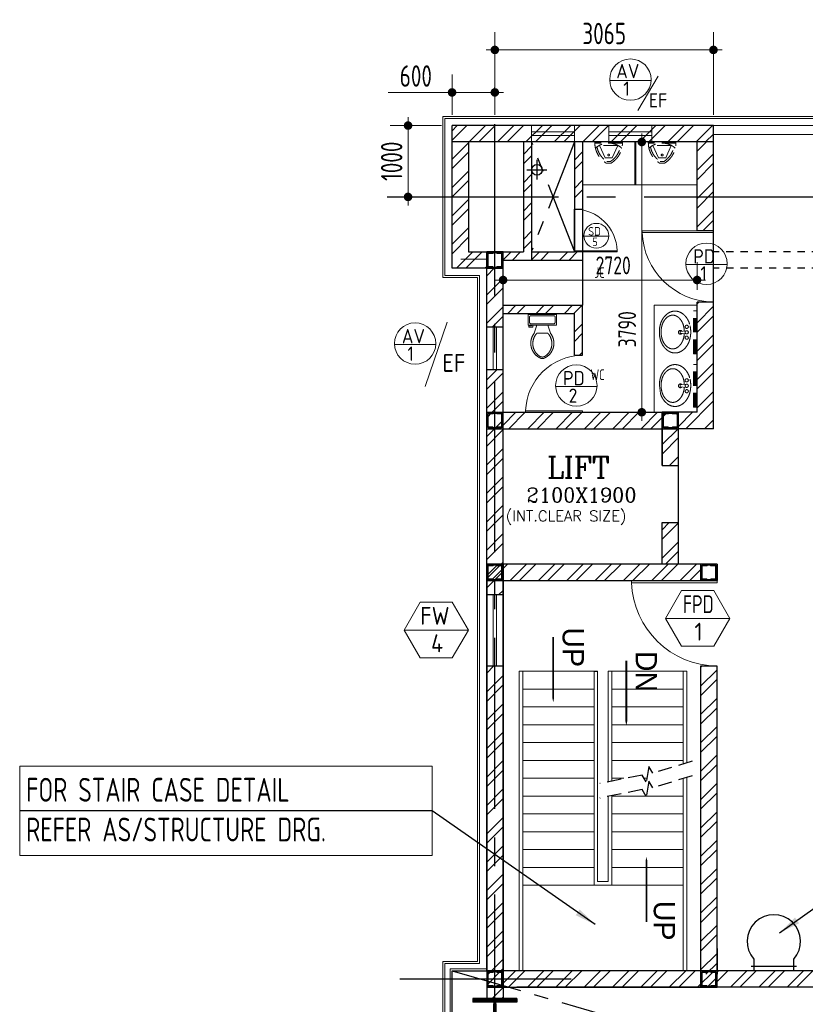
# Model space of a CAD drawing. Extents: x -11758 to 4934791, y -233543 to 1826789.
# Tile 84 of 256: x 455670 to 466686, y 74454 to 88259. Entities that reach past the tile are written whole.
import ezdxf
from ezdxf.enums import TextEntityAlignment as Align

# ---------------------------------------------------------------- set-up
doc = ezdxf.new("R2010")
doc.units = 0
doc.header["$LTSCALE"] = 800
doc.header["$MEASUREMENT"] = 0
for name, pattern in [('1 NORTH ELEVATION$0$NORTH ELEVATION$0$HIDDEN', [0.375, 0.25, -0.125]), ('CENTER', [2, 1.25, -0.25, 0.25, -0.25]), ('CENTER2', [1.125, 0.75, -0.125, 0.125, -0.125]), ('HIDDEN', [0.375, 0.25, -0.125]), ('HIDDENS', [0.25, 0.125, -0.125])]:
    doc.linetypes.add(name, pattern=pattern)
doc.layers.get('0').update_dxf_attribs({"linetype": 'CONTINUOUS'})
doc.layers.get('DEFPOINTS').update_dxf_attribs({"linetype": 'CONTINUOUS'})
for name, color, linetype, lineweight in [('2CON', 1, 'CONTINUOUS', 13), ('A-DOOR TAG', 3, 'CONTINUOUS', 15), ('A-WIN TAG', 3, 'CONTINUOUS', 13), ('A-WIN TAG TEXT', 3, 'CONTINUOUS', 13), ('CCONTHIN', 15, '1 NORTH ELEVATION$0$NORTH ELEVATION$0$HIDDEN', 13), ('CHAT', 11, 'CONTINUOUS', 13), ('CLAD-1', 3, 'CONTINUOUS', 15), ('CLAD-2', 40, 'CONTINUOUS', 13), ('CONCRETE', 4, 'CONTINUOUS', 15), ('DIM', 4, 'CONTINUOUS', 15), ('DOOR', 235, 'CONTINUOUS', 13), ('LEADER', 4, 'CONTINUOUS', 15), ('STAIR', 4, 'CONTINUOUS', 13), ('TEXT', 3, 'CONTINUOUS', 15), ('WALL HATCH', 251, 'CONTINUOUS', 13), ('WIN', 31, 'CONTINUOUS', 13)]:
    doc.layers.add(name, color=color, linetype=linetype, lineweight=lineweight)
for name, color, linetype in [('8', 8, 'HIDDEN'), ('CENTER', 2, 'CENTER'), ('CL', 2, 'CENTER2'), ('COL', 1, 'CENTER'), ('EQP0', 1, 'CONTINUOUS'), ('GRID', 8, 'CENTER'), ('HATCH', 9, 'CONTINUOUS'), ('RAINWATER', 2, 'CONTINUOUS'), ('REV3', 2, 'CONTINUOUS'), ('WALL', 6, 'CONTINUOUS')]:
    doc.layers.add(name, color=color, linetype=linetype)
doc.styles.add('HTX11', font='O8111901')
doc.styles.add('ROMANC', font='romanc')
doc.styles.add('ROMANS', font='ISO9.shx', dxfattribs={"width": 0.8})
doc.styles.get("Standard").update_dxf_attribs({"font": 'ISO9'})
doc.dimstyles.new('barka INTERNAL DIM', dxfattribs={"dimscale": 100, "dimtxt": 3, "dimasz": 1.2, "dimexe": 2.5, "dimexo": 1.5, "dimgap": 0.8, "dimtad": 1, "dimdsep": 46, "dimtxsty": 'ROMANS', "dimblk": 'DDOT1', "dimcen": 0, "dimclrd": 256, "dimclre": 256, "dimclrt": 2, "dimadec": 0, "dimazin": 2, "dimtp": 0.1, "dimtm": 0.1, "dimtfac": 0.71, "dimtmove": 2, "dimatfit": 3, "dimlwd": -1, "dimlwe": -1, "dimarcsym": 0})
doc.dimstyles.get("Standard").update_dxf_attribs({"dimtxt": 0.18, "dimasz": 0.18, "dimexe": 0.18, "dimexo": 0.0625, "dimgap": 0.09, "dimtad": 0, "dimtih": 1, "dimtoh": 1, "dimdec": 4, "dimzin": 0, "dimdsep": 46, "dimtxsty": 'Standard', "dimcen": 0.09, "dimadec": 0, "dimazin": 0, "dimtfac": 1, "dimtdec": 4, "dimtofl": 0, "dimtmove": 0, "dimatfit": 3, "dimfxl": 1, "dimtolj": 1, "dimtzin": 0, "dimarcsym": 0})
pattern_1 = [(45, (0, -23422.7), (-198.87378, 198.87378), []), (45, (132.58, -23422.7), (-198.87378, 198.87378), [])]
pattern_2 = [(45, (0, -115064.95), (-198.87378, 198.87378), []), (45, (132.58, -115064.95), (-198.87378, 198.87378), [])]

# ---------------------------------------------------------------- blocks, each defined once
blk = doc.blocks.new('A$C1C927E47')
at = {"layer": 'COL'}
h = blk.add_hatch(dxfattribs=at)
h.set_pattern_fill('ANSI31', color=256, scale=100, style=0)
h.paths.add_polyline_path([(16, 0), (0, 0), (0, -710), (16, -710)])
h.paths.add_polyline_path([(16, 710), (0, 710), (0, 0), (16, 0)])
h.paths.add_polyline_path([(0, 710), (-16, 710), (-16, 0), (0, 0)])
h.paths.add_polyline_path([(0, 0), (-16, 0), (-16, -710), (0, -710)])
h.paths.add_polyline_path([(-310, -710), (-310, -760), (0, -760), (0, -710)])
h.paths.add_polyline_path([(310, -760), (310, -710), (0, -710), (0, -760)])
h.paths.add_polyline_path([(310, 710), (310, 760), (0, 760), (0, 710)])
h.paths.add_polyline_path([(-310, 760), (-310, 710), (0, 710), (0, 760)])
for p, q in [((310, 760), (-310, 760)), ((-310, 760), (-310, 710)), ((310, 710), (-310, 710)), ((-16, -710), (-16, 710)), ((16, -710), (16, 710)), ((310, 760), (310, 710)), ((-310, -710), (310, -710)), ((-310, -760), (-310, -710)), ((-310, -760), (310, -760)), ((310, -760), (310, -710))]:
    blk.add_line(p, q, dxfattribs=at)
at = {"layer": 'COL', "color": 2}
for p, q in [((0, -792), (0, 792)), ((44, 0), (-44, 0)), ((44, 0), (-44, 0))]:
    blk.add_line(p, q, dxfattribs=at)
blk = doc.blocks.new('SERVICE BUILDING-ARCH$0$dd1')
at = {"layer": 'DOOR'}
blk.add_lwpolyline([(-1000, 975), (0, 975), (0, 1000), (-1000, 1000)], close=True, dxfattribs=at)
blk.add_arc((13, 1014), 1014, 182.2093, 269.2412, dxfattribs=at)
blk = doc.blocks.new('Stub column')
at = {"layer": 'STAIR', "linetype": 'ByBlock'}
for p, q in [((-108, 90), (-108, -90)), ((-108, 90), (-100, 90)), ((-108, 90), (-100, 90)), ((-108, 90), (-108, -90)), ((-25, 100), (-100, 100)), ((-100, 100), (-100, -100)), ((-100, 100), (-100, -100)), ((-25, 100), (-100, 100)), ((90, 108), (-90, 108)), ((-90, 100), (-90, 108)), ((-90, 100), (-90, 108)), ((-25, 100), (100, 100)), ((90, 100), (90, 108)), ((100, 100), (100, -100)), ((108, 90), (100, 90)), ((108, 90), (108, -90)), ((-108, -90), (-100, -90)), ((-108, -90), (-100, -90)), ((-100, -100), (-25, -100)), ((-100, -100), (-25, -100)), ((-90, -100), (-90, -108)), ((-90, -100), (-90, -108)), ((90, -108), (-90, -108)), ((100, -100), (-25, -100)), ((90, -100), (90, -108)), ((108, -90), (100, -90))]:
    blk.add_line(p, q, dxfattribs=at)
for points in [[(-25, -100), (-25, -97, 0.401544), (-31, -91), (-88, -88, -0.401544), (-94, -82), (-94, 82, -0.401544), (-88, 88), (-31, 91, 0.401544), (-25, 97), (-25, 100)], [(-25, -100), (-25, -97, 0.401544), (-31, -91), (-88, -88, -0.401544), (-94, -82), (-94, 82, -0.401544), (-88, 88), (-31, 91, 0.401544), (-25, 97), (-25, 100)], [(25, -100), (25, -97, -0.401544), (31, -91), (88, -88, 0.401544), (94, -82), (94, 82, 0.401544), (88, 88), (31, 91, -0.401544), (25, 97), (25, 100)]]:
    blk.add_lwpolyline(points, format="xyb", dxfattribs=at)
blk = doc.blocks.new('DDOT1')
blk.add_line((-1, 0), (1, 0))
at = {"const_width": 0.5}
blk.add_lwpolyline([(-0.25, 0, 1), (0.25, 0, 1)], format="xyb", close=True, dxfattribs=at)
blk = doc.blocks.new('*D54')
at = {"layer": 'DEFPOINTS', "color": 0, "transparency": 16777216}
for p in [(461116, 86774), (461733, 86774), (461733, 85774)]:
    blk.add_point(p, dxfattribs=at)
at = {"layer": 'DIM', "transparency": 16777216}
for p, q in [((461583, 86774), (460866, 86774)), ((461116, 85894), (461116, 86654)), ((461583, 85774), (460866, 85774))]:
    blk.add_line(p, q, dxfattribs=at)
at = {"layer": 'DIM', "transparency": 16777216, "xscale": 119.9999999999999, "yscale": 119.9999999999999, "zscale": 119.9999999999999}
for p, rotation in [((461116, 86774), 90), ((461116, 85774), 270)]:
    blk.add_blockref('DDOT1', p, dxfattribs=dict(at, rotation=rotation))
at = {"layer": 'DIM', "color": 2, "transparency": 16777216, "insert": (460886, 86274), "char_height": 300, "attachment_point": 5, "rotation": 90, "style": 'ROMANS'}
blk.add_mtext('1000', dxfattribs=at)
blk = doc.blocks.new('*D55')
at = {"layer": 'DEFPOINTS', "color": 0, "transparency": 16777216}
for p in [(461733, 87239), (461733, 86774), (462333, 86774)]:
    blk.add_point(p, dxfattribs=at)
at = {"layer": 'DIM', "transparency": 16777216}
for p, q in [((461733, 86924), (461733, 87489)), ((462333, 86924), (462333, 87489)), ((461733, 87239), (460836, 87239)), ((462213, 87239), (461853, 87239))]:
    blk.add_line(p, q, dxfattribs=at)
at = {"layer": 'DIM', "transparency": 16777216, "xscale": 119.9999999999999, "yscale": 119.9999999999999, "zscale": 119.9999999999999, "rotation": 180}
blk.add_blockref('DDOT1', (461733, 87239), dxfattribs=at)
at = {"layer": 'DIM', "transparency": 16777216, "xscale": 119.9999999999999, "yscale": 119.9999999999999, "zscale": 119.9999999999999}
blk.add_blockref('DDOT1', (462333, 87239), dxfattribs=at)
at = {"layer": 'DIM', "color": 2, "transparency": 16777216, "insert": (461225, 87469), "char_height": 300, "attachment_point": 5, "style": 'ROMANS'}
blk.add_mtext('600', dxfattribs=at)
blk = doc.blocks.new('cage ladder')
at = {"layer": 'EQP0'}
for p, q in [((0, -281), (0, 281)), ((163, 281), (0, 281)), ((59, -320), (59, 320)), ((0, -281), (163, -281))]:
    blk.add_line(p, q, dxfattribs=at)
blk.add_arc((411, 0), 375, 228.5904, 131.4096, dxfattribs=at)
blk = doc.blocks.new('Toilet')
for p, q in [((9.5, -7), (9.5, -3)), ((-10, -9.5), (-8, -9.5)), ((-10, -10.5), (-10, -9.5)), ((-7, -10.5), (-10, -10.5)), ((-8, -9.5), (-8, -9)), ((-7, -9), (-7, -10.5)), ((-4, -9), (-6, -15)), ((4, -9), (6, -15)), ((4, -15), (-4, -15))]:
    blk.add_line(p, q)
blk.add_lwpolyline([(10.5, -9), (10.5, -1), (-10.5, -1), (-10.5, -9)], close=True)
for points in [[(-9.5, -3), (-9.5, -7)], [(8.5, -2), (-8.5, -2)], [(-8.5, -8), (8.5, -8)]]:
    blk.add_lwpolyline(points)
for centre, radius, start, end in [((-8.62, -2.88), 0.884, 81.8699, 188.1301), ((-8.62, -7.12), 0.884, 171.8699, 278.1301), ((8.62, -2.88), 0.884, 351.8699, 98.1301), ((8.62, -7.12), 0.884, 261.8699, 8.1301), ((3.52, -22.58), 12.17, 141.46911, 247.97143), ((4.2, -22.82), 11.33, 136.36773, 238.94682), ((-3.52, -22.58), 12.17, 292.02843, 38.53071), ((-4.2, -22.82), 11.33, 301.05301, 43.63209), ((0, -28.88), 4, 245.73182, 294.26817), ((0, -30), 4, 254.86053, 285.13947)]:
    blk.add_arc(centre, radius, start, end)
blk = doc.blocks.new('*U9')
for p, q in [((-27, 308), (43, 308)), ((-20, 283), (35, 283)), ((-43, 235), (-121, 59)), ((-43, 235), (58, 235)), ((58, 235), (136, 59)), ((-186, 29), (201, 29)), ((-186, 29), (-186, 12)), ((-186, 12), (201, 12)), ((-121, 59), (136, 59)), ((201, 12), (201, 29))]:
    blk.add_line(p, q)
blk.add_circle((7, 194), 12.7)
for centre, radius, start, end in [((148, 24), 334, 121.6971, 179.1551), ((148, 24), 309, 123.0108, 169.3055), ((-133, 24), 309, 10.6945, 56.9892), ((-133, 24), 334, 0.8449, 58.3029), ((8, 300), 273, 227.252, 312.748)]:
    blk.add_arc(centre, radius, start, end)
blk = doc.blocks.new('*D141')
at = {"layer": 'DEFPOINTS', "color": 0, "transparency": 16777216}
for p in [(462333, 87835), (462333, 86774), (465398, 86774)]:
    blk.add_point(p, dxfattribs=at)
at = {"layer": 'DIM', "transparency": 16777216}
for p, q in [((462333, 86924), (462333, 88085)), ((465398, 86924), (465398, 88085)), ((465278, 87835), (462453, 87835))]:
    blk.add_line(p, q, dxfattribs=at)
at = {"layer": 'DIM', "transparency": 16777216, "xscale": 119.9999999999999, "yscale": 119.9999999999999, "zscale": 119.9999999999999, "rotation": 180}
blk.add_blockref('DDOT1', (462333, 87835), dxfattribs=at)
at = {"layer": 'DIM', "transparency": 16777216, "xscale": 119.9999999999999, "yscale": 119.9999999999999, "zscale": 119.9999999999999}
blk.add_blockref('DDOT1', (465398, 87835), dxfattribs=at)
at = {"layer": 'DIM', "color": 2, "transparency": 16777216, "insert": (463866, 88065), "char_height": 300, "attachment_point": 5, "style": 'ROMANS'}
blk.add_mtext('3065', dxfattribs=at)
blk = doc.blocks.new('*D1360')
at = {"layer": 'DEFPOINTS', "color": 0, "transparency": 16777216}
for p in [(465168, 84609), (462448, 84351), (465168, 84319)]:
    blk.add_point(p, dxfattribs=at)
at = {"layer": 'DIM', "transparency": 16777216}
for p, q in [((462448, 84501), (462448, 84859)), ((465168, 84469), (465168, 84859)), ((462568, 84609), (465048, 84609))]:
    blk.add_line(p, q, dxfattribs=at)
at = {"layer": 'DIM', "transparency": 16777216, "xscale": 119.9999999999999, "yscale": 119.9999999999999, "zscale": 119.9999999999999, "rotation": 180}
blk.add_blockref('DDOT1', (462448, 84609), dxfattribs=at)
at = {"layer": 'DIM', "transparency": 16777216, "xscale": 119.9999999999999, "yscale": 119.9999999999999, "zscale": 119.9999999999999}
blk.add_blockref('DDOT1', (465168, 84609), dxfattribs=at)
at = {"layer": 'DIM', "color": 2, "transparency": 16777216, "insert": (463992, 84814), "char_height": 300, "attachment_point": 5, "style": 'ROMANS'}
blk.add_mtext('{\\H0.83333x;2720}', dxfattribs=at)
blk = doc.blocks.new('*D1361')
at = {"layer": 'DEFPOINTS', "color": 0, "transparency": 16777216}
for p in [(464393, 86544), (464457, 86544), (464470, 82755)]:
    blk.add_point(p, dxfattribs=at)
at = {"layer": 'DIM', "transparency": 16777216}
for p, q in [((464307, 86544), (464143, 86544)), ((464393, 82875), (464393, 86424)), ((464320, 82755), (464143, 82755))]:
    blk.add_line(p, q, dxfattribs=at)
at = {"layer": 'DIM', "transparency": 16777216, "xscale": 119.9999999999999, "yscale": 119.9999999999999, "zscale": 119.9999999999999}
for p, rotation in [((464393, 86544), 90), ((464393, 82755), 270)]:
    blk.add_blockref('DDOT1', p, dxfattribs=dict(at, rotation=rotation))
at = {"layer": 'DIM', "color": 2, "transparency": 16777216, "insert": (464188, 83918), "char_height": 300, "attachment_point": 5, "rotation": 90, "style": 'ROMANS'}
blk.add_mtext('{\\H0.83333x;3790}', dxfattribs=at)

msp = doc.modelspace()

# ---------------------------------------------------------------- hatches: boundary and pattern name
at = {"layer": 'WALL HATCH'}
h = msp.add_hatch(dxfattribs=at)
h.set_pattern_fill('ANSI32', color=256, scale=750, style=0)
h.set_pattern_definition(pattern_1)
h.paths.add_polyline_path([(461963.3, 86544.3), (461733.3, 86544.3), (461733.3, 84774.3), (462218.3, 84774.3), (462218.3, 85004.3), (461963.3, 85004.3)])
h.paths.add_polyline_path([(465398.3, 86774.3), (461733.3, 86774.3), (461733.3, 86544.3), (465398.3, 86544.3)])
h = msp.add_hatch(dxfattribs=at)
h.set_pattern_fill('ANSI32', color=256, scale=750, style=0)
h.set_pattern_definition([(45, (0.04, 97751.65), (-198.87378, 198.87378), []), (45, (132.62, 97751.65), (-198.87378, 198.87378), [])])
h.paths.add_polyline_path([(463448.3, 85604.3), (463563.3, 85604.3), (463563.3, 85004.3), (463448.3, 85004.3), (462848.3, 85004.3), (462848.3, 86544.3), (462733.3, 86544.3), (462733.3, 85004.3), (462448.3, 85004.3), (462448.3, 84889.3), (463048.3, 84889.3), (463563.3, 84889.3), (463563.3, 86544.3), (463448.3, 86544.3)])
h = msp.add_hatch(dxfattribs=at)
h.set_pattern_fill('ANSI32', color=256, scale=750, style=0)
h.set_pattern_definition([(45, (270.02, 97751.65), (-198.87378, 198.87378), []), (45, (402.6, 97751.65), (-198.87378, 198.87378), [])])
h.paths.add_polyline_path([(465398.3, 86544.3), (465168.3, 86544.3), (465168.3, 85300.4), (465398.3, 85300.4)])
h = msp.add_hatch(dxfattribs=at)
h.set_pattern_fill('ANSI32', color=256, scale=750, style=0)
h.set_pattern_definition(pattern_1)
h.paths.add_polyline_path([(462218.3, 83954.3), (462448.3, 83954.3), (462448.3, 84774.3), (462218.3, 84774.3)])
h.paths.add_polyline_path([(462448.3, 83354.3), (462218.3, 83354.3), (462218.3, 82754.7), (462448.3, 82754.7)])
h = msp.add_hatch(dxfattribs=at)
h.set_pattern_fill('ANSI32', color=256, scale=750, style=0)
h.set_pattern_definition(pattern_2)
h.paths.add_polyline_path([(463563.3, 84254.7), (462448.3, 84254.7), (462448.3, 84139.7), (463448.3, 84139.7), (463448.3, 83554.7), (463563.3, 83554.7)])
h = msp.add_hatch(dxfattribs=at)
h.set_pattern_fill('ANSI32', color=256, scale=750, style=0)
h.set_pattern_definition(pattern_2)
h.paths.add_polyline_path([(465398.3, 84300.4), (465168.3, 84300.4), (465168.3, 82754.7), (464908.3, 82754.7), (464908.3, 82524.7), (465398.3, 82524.7)])
h = msp.add_hatch(dxfattribs=at)
h.set_pattern_fill('ANSI32', color=256, scale=750, style=0)
h.set_pattern_definition(pattern_1)
h.paths.add_polyline_path([(462448.3, 79194.7), (462218.3, 79194.7), (462218.3, 74924.3), (462218.3, 74924.3), (462218.3, 74534.3), (462448.3, 74534.3), (462448.3, 82754.7), (462218.3, 82754.7), (462218.3, 80194.7), (462448.3, 80194.7)])
h = msp.add_hatch(dxfattribs=at)
h.set_pattern_fill('ANSI32', color=256, scale=750, style=0)
h.set_pattern_definition([(45, (40767.48, -102445.1), (-198.87378, 198.87378), []), (45, (40900.06, -102445.1), (-198.87378, 198.87378), [])])
h.paths.add_polyline_path([(464733.3, 82524.7), (464638.3, 82524.7), (462448.3, 82524.7), (462448.3, 82639.7), (464733.3, 82639.7)])
h.paths.add_polyline_path([(464733.3, 82639.7), (462448.3, 82639.7), (462448.3, 82754.7), (462458.3, 82754.7), (464733.3, 82754.7)])
h = msp.add_hatch(dxfattribs=at)
h.set_pattern_fill('ANSI32', color=256, scale=750, style=0)
h.set_pattern_definition([(45, (40767.5, -102445.1), (-198.87378, 198.87378), []), (45, (40900.1, -102445.1), (-198.87378, 198.87378), [])])
h.paths.add_polyline_path([(464733.3, 82524.7), (464638.3, 82524.7), (462448.3, 82524.7), (462448.3, 82639.7), (464733.3, 82639.7)])
h.paths.add_polyline_path([(464733.3, 82639.7), (462448.3, 82639.7), (462448.3, 82754.7), (462458.3, 82754.7), (464733.3, 82754.7)])
h = msp.add_hatch(dxfattribs=at)
h.set_pattern_fill('ANSI32', color=256, scale=750, style=0)
h.set_pattern_definition([(45, (40797.5, -102533.1), (-198.87378, 198.87378), []), (45, (40930.1, -102533.1), (-198.87378, 198.87378), [])])
h.paths.add_polyline_path([(464908.3, 80624.7), (464678.3, 80624.7), (464678.3, 81207.7), (464908.3, 81207.7)])
h.paths.add_polyline_path([(464678.3, 82524.7), (464908.3, 82524.7), (464908.3, 82007.7), (464678.3, 82007.7)])
h = msp.add_hatch(dxfattribs=at)
h.set_pattern_fill('ANSI32', color=256, scale=750, style=0)
h.set_pattern_definition([(45, (-200, -115064.95), (-198.87378, 198.87378), []), (45, (-67.42, -115064.95), (-198.87378, 198.87378), [])])
h.paths.add_polyline_path([(465218.3, 80394.7), (465218.3, 80624.7), (462218.3, 80624.7), (462218.3, 80394.7)])
h = msp.add_hatch(dxfattribs=at)
h.set_pattern_fill('ANSI32', color=256, scale=750, style=0)
h.set_pattern_definition([(45, (-400, 97751.64), (-198.87378, 198.87378), []), (45, (-267.42, 97751.64), (-198.87378, 198.87378), [])])
h.paths.add_polyline_path([(465448.3, 79194.7), (465448.3, 74874.7), (465218.3, 74874.7), (465218.3, 79194.7)])
h = msp.add_hatch(dxfattribs=at)
h.set_pattern_fill('ANSI32', color=256, scale=750, style=0)
h.set_pattern_definition([(45, (-200, 97751.64), (-198.87378, 198.87378), []), (45, (-67.42, 97751.64), (-198.87378, 198.87378), [])])
h.paths.add_polyline_path([(465448.3, 74694.3), (462448.3, 74694.3), (462448.3, 74924.3), (465448.3, 74924.3)])
h = msp.add_hatch(dxfattribs=at)
h.set_pattern_fill('ANSI32', color=256, scale=750, style=0)
h.set_pattern_definition(pattern_1)
h.paths.add_polyline_path([(534217.7, 74924.3), (465448.3, 74924.3), (465448.3, 74694.3), (534217.6, 74694.3)])

# ---------------------------------------------------------------- linework, layer by layer
at = {"linetype": 'HIDDENS'}
for p, q in [((467678.3, 85004.3), (465398.3, 85004.3)), ((467678.3, 84774.3), (465398.3, 84774.3))]:
    msp.add_line(p, q, dxfattribs=at)
msp.add_line((463563.3, 84889.3), (463563.3, 84254.7))
at = {"layer": '2CON'}
for p, q in [((461663.3, 84017.7), (461358.1, 83117.2)), ((465627.2, 79864.1), (464727.2, 79864.1)), ((461961.2, 79701.2), (461061.2, 79701.2))]:
    msp.add_line(p, q, dxfattribs=at)
at = {"layer": '8'}
for points in [[(465099, 77862.4), (464547.1, 77693.9), (464492.3, 77788.9), (464454.1, 77573), (464399.4, 77667.9), (463805.1, 77549.5)], [(465099, 77658.6), (464547.1, 77490), (464492.3, 77585), (464454.1, 77369.1), (464399.4, 77464.1), (463805.1, 77345.6)]]:
    msp.add_lwpolyline(points, dxfattribs=at)
at = {"layer": 'A-DOOR TAG', "color": 1}
for p, q in [((464523.5, 87406.3), (463943.5, 87406.3)), ((464624.5, 87468.5), (464337.2, 86985.9)), ((463929.8, 85221.8), (463581.8, 85221.8)), ((465590.9, 84825), (465010.9, 84825)), ((461505.3, 83705.6), (460925.2, 83705.6)), ((463765.4, 83117.3), (463185.4, 83117.3))]:
    msp.add_line(p, q, dxfattribs=at)
for centre, radius in [((464233.5, 87418.5), 290.3), ((463755.8, 85229.2), 174.2), ((465300.9, 84837.2), 290.3), ((461215.3, 83717.8), 290.3), ((463475.4, 83129.5), 290.3)]:
    msp.add_circle(centre, radius, dxfattribs=at)
at = {"layer": 'A-WIN TAG'}
for points in [[(464952.2, 80253.8), (464727.2, 79864.1), (464952.2, 79474.4), (465402.2, 79474.4), (465627.2, 79864.1), (465402.2, 80253.8)], [(461286.2, 80090.9), (461061.2, 79701.2), (461286.2, 79311.5), (461736.2, 79311.5), (461961.2, 79701.2), (461736.2, 80090.9)]]:
    msp.add_lwpolyline(points, close=True, dxfattribs=at)
at = {"layer": 'CCONTHIN', "linetype": 'Continuous'}
for p, q in [((464295.3, 86544.3), (464295.3, 85944.3)), ((464311.3, 86544.3), (464311.3, 85944.3)), ((465168.3, 85944.3), (463563.3, 85944.3)), ((465168.3, 84254.7), (464568.3, 84254.7)), ((464568.3, 82754.7), (464568.3, 84254.7))]:
    msp.add_line(p, q, dxfattribs=at)
at = {"layer": 'CCONTHIN'}
for p, q in [((465117.2, 84175.7), (465168.3, 84175.7)), ((465117.2, 83575.7), (465117.2, 84175.7)), ((465130.2, 83575.7), (465130.2, 84175.7)), ((465144, 83575.7), (465144, 84175.7)), ((465157, 83575.7), (465157, 84175.7)), ((465168.3, 83575.7), (465168.3, 84175.7)), ((465021.6, 83898.1), (464932.5, 83889.2)), ((464932.5, 83889.2), (464932.5, 83862.3)), ((464932.5, 83862.3), (465021.6, 83853.3)), ((465117.2, 83575.3), (465168.3, 83575.3)), ((465117.2, 83425.7), (465168.3, 83425.7)), ((465117.2, 82825.7), (465117.2, 83425.7)), ((465130.2, 82825.7), (465130.2, 83425.7)), ((465144, 82825.7), (465144, 83425.7)), ((465157, 82825.7), (465157, 83425.7)), ((465168.3, 82825.7), (465168.3, 83425.7)), ((465021.6, 83148.1), (464932.5, 83139.2)), ((464932.5, 83139.2), (464932.5, 83112.3)), ((464932.5, 83112.3), (465021.6, 83103.3)), ((465117.2, 82825.3), (465168.3, 82825.3))]:
    msp.add_line(p, q, dxfattribs=at)
for points in [[(464771.1, 83610.8, -0.1069454), (464697.2, 83680.2, -0.0815881), (464654.6, 83770.2, -0.0697201), (464639.3, 83879.7, -0.0697201), (464654.6, 83989.2, -0.0815881), (464697.2, 84079.2, -0.1069454), (464771.1, 84148.6, -0.2770668), (464947.8, 84148.6)], [(464989.4, 83858, -0.0537435), (464977, 83785.9, -0.0815881), (464942.4, 83712.6, -0.1069454), (464886, 83659.7, -0.2770668), (464768.1, 83659.7, -0.1069454), (464711.7, 83712.6, -0.0815881), (464677.1, 83785.9, -0.0697201), (464663.9, 83879.7, -0.0697201), (464677.1, 83973.5, -0.0815881), (464711.7, 84046.8, -0.1069454), (464768.1, 84099.7, -0.2770668), (464886, 84099.7, -0.1069454), (464942.4, 84046.8, -0.0815881), (464977, 83973.5, -0.0595755), (464989.9, 83893.5)], [(464947.8, 84148.6, -0.1069454), (465021.8, 84079.2, -0.0815881), (465064.3, 83989.2, -0.1401213), (465064.3, 83770.2)], [(465064.3, 83770.2, -0.0815881), (465021.8, 83680.2, -0.1069454), (464947.8, 83610.8, -0.2770668), (464771.1, 83610.8)], [(464771.1, 82860.8, -0.1069454), (464697.2, 82930.2, -0.0815881), (464654.6, 83020.2), (464639.3, 83129.7, -0.0697201), (464654.6, 83239.2, -0.0815881), (464697.2, 83329.2, -0.1069454), (464771.1, 83398.6, -0.2770668), (464947.8, 83398.6)], [(464947.8, 83398.6, -0.1069454), (465021.8, 83329.2, -0.0815881), (465064.3, 83239.2, -0.1401213), (465064.3, 83020.2)], [(464989.4, 83108, -0.0537435), (464977, 83035.9, -0.0815881), (464942.4, 82962.6, -0.1069454), (464886, 82909.7, -0.2770668), (464768.1, 82909.7, -0.1069454), (464711.7, 82962.6, -0.0815881), (464677.1, 83035.9, -0.0697201), (464663.9, 83129.7, -0.0697201), (464677.1, 83223.5, -0.0815881), (464711.7, 83296.8, -0.1069454), (464768.1, 83349.7, -0.2770668), (464886, 83349.7, -0.1069454), (464942.4, 83296.8, -0.0815881), (464977, 83223.5, -0.0595755), (464989.9, 83143.5)], [(465064.3, 83020.2, -0.0815881), (465021.8, 82930.2, -0.1069454), (464947.8, 82860.8, -0.2770668), (464771.1, 82860.8)]]:
    msp.add_lwpolyline(points, format="xyb", dxfattribs=at)
for centre in [(465023.8, 83952.7), (465023.8, 83875.7), (465023.8, 83800), (465023.8, 83202.7), (465023.8, 83125.7), (465023.8, 83050)]:
    msp.add_circle(centre, 22.5, dxfattribs=at)
for centre in [(464933.8, 83875.7), (464933.8, 83125.7)]:
    msp.add_arc(centre, 27, 35.7391, 324.2607, dxfattribs=at)
at = {"layer": 'CENTER', "linetype": 'CENTER'}
for p, q in [((463448.3, 86544.3), (462848.3, 85014.3)), ((463448.3, 85014.3), (462848.3, 86544.3))]:
    msp.add_line(p, q, dxfattribs=at)
at = {"layer": 'CENTER'}
msp.add_line((461733.3, 74924.3), (507307.9, 61716.3), dxfattribs=at)
at = {"layer": 'CL'}
for p, q in [((462923.3, 86291.8), (462923.3, 86016.7)), ((462783.4, 86154.3), (463063.2, 86154.3))]:
    msp.add_line(p, q, dxfattribs=at)
at = {"layer": 'CLAD-1', "flags": 128}
for points in [[(462090.3, 75052.3), (462090.3, 84646.3), (461605.3, 84646.3), (461605.3, 86902.3), (488633.3, 86902.3)], [(462118.3, 75024.3), (462118.3, 84674.3), (461633.3, 84674.3), (461633.3, 86874.3), (488633.3, 86874.3)], [(461605.2, 72274.4), (461605.2, 75052.3), (462090.3, 75052.3)], [(461633.2, 72274.4), (461633.2, 75024.3), (462118.3, 75024.3)]]:
    msp.add_lwpolyline(points, dxfattribs=at)
at = {"layer": 'CLAD-2', "flags": 128}
msp.add_lwpolyline([(461705.2, 72274.4), (461705.2, 74952.3), (462218.2, 74952.3)], dxfattribs=at)
at = {"layer": 'CONCRETE'}
for p, q in [((465398.3, 86774.3), (488633.3, 86774.3)), ((465398.3, 86649.3), (465398.3, 86774.3)), ((465398.3, 86649.3), (488633.3, 86649.3)), ((462218.3, 84899.3), (461858.3, 84899.3)), ((462218.3, 85004.3), (462448.3, 85004.3))]:
    msp.add_line(p, q, dxfattribs=at)
at = {"layer": 'CONCRETE', "flags": 128}
for points in [[(555933.2, 74694), (555933.2, 47624.3), (461733.2, 47624.3), (461733.2, 74924.3), (462218.2, 74924.3)], [(462218.2, 74924.3), (462218.3, 74924.3)]]:
    msp.add_lwpolyline(points, dxfattribs=at)
at = {"layer": 'DOOR'}
for p, q in [((463448.3, 85604.3), (463563.3, 85604.3)), ((463448.3, 85004.3), (463563.3, 85004.3))]:
    msp.add_line(p, q, dxfattribs=at)
at = {"layer": 'GRID', "linetype": 'CENTER2', "ltscale": 4}
for p, q in [((462333.3, 44792.7), (462333.3, 87307.2)), ((460824.6, 85774.3), (558378.9, 85774.3)), ((461002, 74809.3), (463493.1, 74809.3))]:
    msp.add_line(p, q, dxfattribs=at)
at = {"layer": 'RAINWATER'}
msp.add_circle((462923.3, 86154.3), 75, dxfattribs=at)
at = {"layer": 'REV3', "linetype": 'Continuous'}
for p, q in [((462448.3, 80624.7), (462218.3, 80624.7)), ((462448.3, 80394.7), (462218.3, 80394.7)), ((465448.3, 80394.7), (465218.3, 80394.7)), ((462448.3, 74924.3), (462218.3, 74924.3)), ((465448.3, 74924.3), (465218.3, 74924.3)), ((465448.3, 74694.3), (465218.3, 74694.3))]:
    msp.add_line(p, q, dxfattribs=at)
at = {"layer": 'REV3', "linetype": 'Continuous', "flags": 128}
for points in [[(463151.5, 78689.4, 0, 150, 0), (463151.5, 79044.1, 25, 25, 0), (463151.5, 79602.8, 25, 25, 0)], [(464176.5, 78360, 0, 150, 0), (464176.5, 78714.7, 25, 25, 0), (464176.5, 79273.3, 25, 25, 0)], [(464458.7, 76522.3, 0, 150, 0), (464458.7, 76167.6, 25, 25, 0), (464458.7, 75609, 25, 25, 0)]]:
    msp.add_lwpolyline(points, format="xyseb", dxfattribs=at)
at = {"layer": 'STAIR'}
for p, q in [((462673.3, 74924.3), (462673.3, 79124.3)), ((462673.3, 79124.3), (463773.3, 79124.3)), ((462723.3, 74924.3), (462723.3, 79124.3)), ((463923, 77569.6), (463923, 79124.3)), ((463923, 79124.3), (465023, 79124.3)), ((463973, 77578.2), (463973, 79124.3)), ((464973, 77829.9), (464973, 79124.3)), ((465023, 77842.8), (465023, 79124.3)), ((462723.3, 78874.3), (463723.3, 78874.3)), ((464973, 78874.3), (463973, 78874.3)), ((462723.3, 78624.3), (463723.3, 78624.3)), ((463723.3, 76124.3), (463723.3, 78624.3)), ((464973, 78624.3), (463973, 78624.3)), ((462723.3, 78374.3), (463723.3, 78374.3)), ((464973, 78374.3), (463973, 78374.3)), ((462723.3, 78124.3), (463723.3, 78124.3)), ((464973, 78124.3), (463973, 78124.3)), ((462723.3, 77874.3), (463723.3, 77874.3)), ((464973, 77874.3), (463973, 77874.3)), ((462723.3, 77624.3), (463723.3, 77624.3)), ((464143.3, 77624.3), (463973, 77624.3)), ((464463.2, 77624.3), (464424.5, 77624.3)), ((464973, 74924.3), (464973, 77620.1)), ((465023, 74924.3), (465023, 77638.9)), ((462723.3, 77374.3), (463723.3, 77374.3)), ((463923, 76174.3), (463923, 77365.7)), ((463973, 76124.3), (463973, 77374.3)), ((463973, 77374.3), (464973, 77374.3)), ((462723.3, 77124.3), (463723.3, 77124.3)), ((463973, 77124.3), (464973, 77124.3)), ((462723.3, 76874.3), (463723.3, 76874.3)), ((463973, 76874.3), (464973, 76874.3)), ((462723.3, 76624.3), (463723.3, 76624.3)), ((463973, 76624.3), (464973, 76624.3)), ((462723.3, 76374.3), (463723.3, 76374.3)), ((463973, 76374.3), (464973, 76374.3)), ((462723.3, 76124.3), (463723.3, 76124.3)), ((463723.3, 76124.3), (463973, 76124.3)), ((463973, 76124.3), (464973, 76124.3))]:
    msp.add_line(p, q, dxfattribs=at)
for points in [[(463723.3, 79124.3), (463723.3, 76124.3)], [(463773.3, 79124.3), (463773.3, 76174.3), (463923, 76174.3)]]:
    msp.add_lwpolyline(points, dxfattribs=at)
at = {"layer": 'TEXT'}
msp.add_lwpolyline([(455670.5, 77793.8), (461452.6, 77793.8), (461452.6, 76539.8), (455670.5, 76539.8)], close=True, dxfattribs=at)
at = {"layer": 'WALL'}
for p, q in [((461733.3, 84774.3), (461733.3, 86774.3)), ((465398.3, 86774.3), (461733.3, 86774.3)), ((465398.3, 85300.4), (465398.3, 86774.3)), ((465398.3, 86544.3), (461733.3, 86544.3)), ((461963.3, 86544.3), (461963.3, 85004.3)), ((462733.3, 86544.3), (462733.3, 85004.3)), ((462848.3, 86544.3), (462848.3, 85004.3)), ((463448.3, 86544.3), (463448.3, 85004.3)), ((463563.3, 86544.3), (463563.3, 84889.3)), ((465168.3, 85300.4), (465168.3, 86544.3)), ((465398.3, 85300.4), (465168.3, 85300.4)), ((465398.3, 84300.4), (465398.3, 85300.4)), ((461963.3, 85004.3), (462448.3, 85004.3)), ((462218.3, 82754.7), (462218.3, 85004.3)), ((462448.3, 82754.7), (462448.3, 85004.3)), ((462448.3, 85004.3), (462733.3, 85004.3)), ((462848.3, 85004.3), (463448.3, 85004.3)), ((462848.3, 85004.3), (462848.3, 84889.3)), ((462218.3, 84774.3), (461733.3, 84774.3)), ((462448.3, 84889.3), (463563.3, 84889.3)), ((462448.3, 84889.3), (463048.3, 84889.3)), ((462448.3, 84889.3), (463048.3, 84889.3)), ((462448.3, 84254.7), (463563.3, 84254.7)), ((463563.3, 83554.7), (463563.3, 84254.7)), ((465168.3, 82754.7), (465168.3, 84300.4)), ((465398.3, 84300.4), (465168.3, 84300.4)), ((465398.3, 82524.7), (465398.3, 84300.4)), ((462448.3, 84139.7), (463448.3, 84139.7)), ((463448.3, 83554.7), (463448.3, 84139.7)), ((462218.3, 83954.3), (462448.3, 83954.3)), ((463448.3, 83554.7), (463563.3, 83554.7)), ((462218.3, 83354.3), (462448.3, 83354.3)), ((462218.3, 82754.7), (464908.3, 82754.7)), ((462218.3, 82754.7), (464908.4, 82754.7)), ((464678.3, 82754.7), (464678.3, 82007.7)), ((464678.3, 82007.7), (464678.3, 82754.7)), ((464908.3, 80624.7), (464908.3, 82754.7)), ((465168.3, 82754.7), (464908.3, 82754.7)), ((462218.3, 82524.7), (464678.3, 82524.7)), ((462218.3, 82524.7), (464908.4, 82524.7)), ((465398.3, 82524.7), (464908.3, 82524.7)), ((464678.3, 82007.7), (464908.3, 82007.7)), ((464678.3, 81207.7), (464908.3, 81207.7)), ((464678.3, 80624.7), (464678.3, 81207.7)), ((462448.3, 80194.7), (462218.3, 80194.7)), ((462448.3, 79194.7), (462218.3, 79194.7)), ((463723.3, 79124.3), (463773.3, 79124.3)), ((534217.7, 74924.3), (462642.2, 74924.3)), ((462448.3, 74694.3), (462218.3, 74694.3)), ((534217.6, 74694.3), (462642.2, 74694.3))]:
    msp.add_line(p, q, dxfattribs=at)
for points in [[(463448.3, 85604.3), (463563.3, 85604.3), (463563.3, 85004.3), (463448.3, 85004.3)], [(462218.3, 84774.3), (462448.3, 84774.3), (462448.3, 85004.3), (462218.3, 85004.3)], [(464678.3, 82524.7), (464908.3, 82524.7), (464908.3, 82754.7), (464678.3, 82754.7)], [(462218.3, 80624.7), (462218.3, 80394.7), (465448.3, 80394.7), (465448.3, 80624.7)], [(465448.3, 74694.3), (465448.3, 74924.3), (462218.3, 74924.3), (462218.3, 74694.3)]]:
    msp.add_lwpolyline(points, close=True, dxfattribs=at)
at = {"layer": 'WALL', "flags": 128}
for points in [[(462218.3, 74924.3), (462218.3, 74924.3), (462218.3, 82754.7)], [(462448.3, 74694.3), (462448.3, 82754.7)], [(464678.3, 80624.7), (464678.3, 81207.7)], [(464908.3, 80624.7), (464908.3, 81207.7)], [(461733.3, 72903.4), (461733.3, 74924.3), (462218.3, 74924.3)]]:
    msp.add_lwpolyline(points, dxfattribs=at)
at = {"layer": 'WALL'}
for points in [[(462218.3, 80624.7), (462218.3, 74534.3)], [(462448.3, 80624.7), (462448.3, 74534.3)], [(465448.3, 80624.7), (465448.3, 80394.7), (465218.1, 80394.7)], [(465218.3, 80624.7), (465218.3, 80394.7)], [(465448.3, 74874.7), (465448.3, 79194.7), (465217.6, 79194.7), (465218.3, 74874.7)], [(465218.3, 75235.3), (465218.3, 74694.3)], [(465448.3, 75235.3), (465448.3, 74874.6)]]:
    msp.add_lwpolyline(points, dxfattribs=at)
at = {"layer": 'WIN'}
for p, q in [((462848.3, 86684.3), (463448.3, 86684.3)), ((462848.3, 86634.3), (463448.3, 86634.3)), ((463932.8, 86684.3), (464532.8, 86684.3)), ((463932.8, 86634.3), (464532.8, 86634.3)), ((462308.3, 83354.3), (462308.3, 83954.3)), ((462358.3, 83354.3), (462358.3, 83954.3)), ((462308.3, 79194.7), (462308.3, 80194.7)), ((462358.3, 79194.7), (462358.3, 80194.7))]:
    msp.add_line(p, q, dxfattribs=at)
for points in [[(462848.3, 86774.3), (463448.3, 86774.3), (463448.3, 86544.3), (462848.3, 86544.3)], [(463932.8, 86774.3), (464532.8, 86774.3), (464532.8, 86544.3), (463932.8, 86544.3)], [(462218.3, 83954.3), (462448.3, 83954.3), (462448.3, 83354.3), (462218.3, 83354.3)], [(462218.3, 80194.7), (462448.3, 80194.7), (462448.3, 79194.7), (462218.3, 79194.7)]]:
    msp.add_lwpolyline(points, close=True, dxfattribs=at)

# ---------------------------------------------------------------- block references
at = {"layer": 'CCONTHIN', "rotation": 180}
for p in [(463936, 86555.9), (464686, 86555.9)]:
    msp.add_blockref('*U9', p, dxfattribs=at)
at = {"layer": 'CCONTHIN', "xscale": 18.75, "yscale": 18.75, "zscale": 18.75}
msp.add_blockref('Toilet', (462998.8, 84145.8), dxfattribs=at)
at = {"layer": 'CHAT', "xscale": -0.7999999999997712, "yscale": 0.7999999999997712, "zscale": 0.7999999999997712, "rotation": 180}
msp.add_blockref('SERVICE BUILDING-ARCH$0$dd1', (463563.3, 83554.7), dxfattribs=at)
at = {"layer": 'COL', "xscale": -1, "rotation": 180}
for p in [(462333.3, 84889.3), (462333.3, 82639.7), (462333.3, 82639.7), (464793.3, 82639.7)]:
    msp.add_blockref('Stub column', p, dxfattribs=at)
at = {"layer": 'COL'}
for p in [(462333.3, 80509.7), (465333.3, 80509.7), (462333.3, 74809.3), (465333.3, 74809.3)]:
    msp.add_blockref('Stub column', p, dxfattribs=at)
at = {"layer": 'DOOR'}
for p, xscale, yscale, zscale, rotation in [((463448.3, 85604.3), 0.5999999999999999, 0.5999999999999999, 0.5999999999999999, 180.0000000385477), ((465448.1, 79194.7), 1.199999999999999, 1.199999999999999, 1.199999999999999, 3.85477445e-08)]:
    msp.add_blockref('SERVICE BUILDING-ARCH$0$dd1', p, dxfattribs=dict(at, xscale=xscale, yscale=yscale, zscale=zscale, rotation=rotation))
msp.add_blockref('SERVICE BUILDING-ARCH$0$dd1', (465398.3, 84300.4), dxfattribs=at)
at = {"layer": 'HATCH'}
msp.add_blockref('A$C1C927E47', (462333.3, 73774.3), dxfattribs=at)
at = {"layer": 'WALL', "rotation": 90}
msp.add_blockref('cage ladder', (466244.6, 74924.3), dxfattribs=at)

# ---------------------------------------------------------------- texts
at = {"layer": 'A-DOOR TAG', "linetype": 'Continuous', "style": 'ROMANS'}
for s, height, p in [('AV', 200, (464035.7, 87537.7)), ('1', 200, (464134, 87291.8)), ('EF', 200, (464492.9, 87127.9)), ('SD', 120, (463640.7, 85291.4)), ('5', 120, (463697, 85143.9)), ('PD', 200, (465115.1, 84941)), ('1', 200, (465215, 84702)), ('AV', 200, (461029.5, 83821.6)), ('1', 200, (461107.7, 83575.7)), ('PD', 200, (463289.6, 83233.3)), ('2', 200, (463367.9, 82987.3))]:
    msp.add_text(s, height=height, dxfattribs=at).set_placement(p, align=Align.MIDDLE_LEFT)
at = {"layer": 'A-WIN TAG'}
for s, p in [('EF', (461759, 83446.1)), ('FW', (461491.5, 79901.1)), ('1', (465188.7, 79678.3)), ('4', (461522.8, 79515.3))]:
    msp.add_text(s, height=250, dxfattribs=at).set_placement(p, align=Align.MIDDLE)
at = {"layer": 'A-WIN TAG TEXT', "width": 0.8}
msp.add_text('FPD', height=250, dxfattribs=at).set_placement((465185.2, 80064.1), align=Align.MIDDLE)
at = {"layer": 'TEXT', "linetype": 'CENTER', "style": 'ROMANC'}
for s, height, p in [('LIFT', 300, (463066.3, 81833.4)), ('2100X1900', 200, (462777.2, 81496)), ('(INT.CLEAR SIZE)', 150, (462486.4, 81225.7))]:
    msp.add_text(s, height=height, dxfattribs=at).set_placement(p)
at = {"layer": 'TEXT', "style": 'ROMANS'}
for s, insert, char_height, width, attachment_point in [('JC', (463872.8, 84788.3), 150, 1143.279, 3), ('WC', (463872.7, 83355.9), 150, 1143.279, 3), ('FOR STAIR CASE DETAIL \\PREFER AS/STRUCTURE DRG.', (455761.3, 77628.9), 334.327, 6121.605, 1)]:
    msp.add_mtext(s, dxfattribs=dict(at, insert=insert, char_height=char_height, width=width, attachment_point=attachment_point))
at = {"layer": 'WALL', "style": 'HTX11'}
for s, p in [('UP', (463283, 79739.5)), ('DN', (464308, 79410.1)), ('UP', (464561, 75905.8))]:
    msp.add_text(s, height=300, rotation=270, dxfattribs=at).set_placement(p)

# ---------------------------------------------------------------- dimensions: what is measured, and where the dimension line sits
at = {"layer": 'DIM'}
for base, p1, p2, picture, middle in [((462333.3, 87834.5), (465398.3, 86774.3), (462333.3, 86774.3), '*D141', (463865.8, 88064.5)), ((461733.3, 87239), (462333.3, 86774.3), (461733.3, 86774.3), '*D55', (461224.7, 87469))]:
    dim = msp.add_linear_dim(base=base, p1=p1, p2=p2, dimstyle='barka INTERNAL DIM', override={"dimdec": 0, "dimtmove": 0}, dxfattribs=at)
    dim.commit()
    dim.dimension.update_dxf_attribs({"geometry": picture, "text_midpoint": middle})
dim = msp.add_linear_dim(base=(461116, 86774.3), p1=(461733.3, 85774.3), p2=(461733.3, 86774.3), angle=90, dimstyle='barka INTERNAL DIM', override={"dimdec": 0, "dimtmove": 0}, dxfattribs=at)
dim.commit()
dim.dimension.update_dxf_attribs({"geometry": '*D54', "text_midpoint": (461116, 86274.3), "dimtype": 160})
dim = msp.add_linear_dim(base=(464392.6, 86544.3), p1=(464469.7, 82754.7), p2=(464457.4, 86544.3), angle=90, text='{\\H0.83333x;<>}', dimstyle='barka INTERNAL DIM', override={"dimdec": 0, "dimtmove": 0}, dxfattribs=at)
dim.commit()
dim.dimension.update_dxf_attribs({"geometry": '*D1361', "text_midpoint": (464392.6, 83918.4), "dimtype": 160})
dim = msp.add_linear_dim(base=(465168.3, 84608.7), p1=(462448.3, 84351.3), p2=(465168.3, 84318.7), text='{\\H0.83333x;<>}', dimstyle='barka INTERNAL DIM', override={"dimdec": 0, "dimtmove": 0}, dxfattribs=at)
dim.commit()
dim.dimension.update_dxf_attribs({"geometry": '*D1360', "text_midpoint": (463991.6, 84608.7), "dimtype": 160})

# ---------------------------------------------------------------- leaders
msp.add_leader([(466326, 75456.3), (467191.9, 76075), (467416.6, 76075)], dimstyle='Standard', override={"dimtxt": 350, "dimasz": 300, "dimexe": 0, "dimexo": 0, "dimgap": 100, "dimtad": 0, "dimtih": 0, "dimtoh": 0, "dimdec": 0, "dimtxsty": 'ROMANS', "dimcen": 0, "dimclrd": 9, "dimclre": 9, "dimclrt": 256, "dimtdec": 0, "dimtix": 1, "dimtofl": 1, "dimatfit": 0}, dxfattribs=at)
at = {"layer": 'LEADER'}
msp.add_leader([(463740.7, 75571.5), (461452.6, 77166.8), (455670.5, 77166.8)], dimstyle='Standard', override={"dimtxt": 350, "dimasz": 300, "dimexe": 0, "dimexo": 0, "dimgap": 100, "dimtad": 0, "dimtih": 0, "dimtoh": 0, "dimdec": 0, "dimtxsty": 'ROMANS', "dimcen": 0, "dimclrd": 9, "dimclre": 9, "dimclrt": 256, "dimtdec": 0, "dimtix": 1, "dimtofl": 1, "dimatfit": 0}, dxfattribs=at)

doc.saveas('drawing.dxf')
